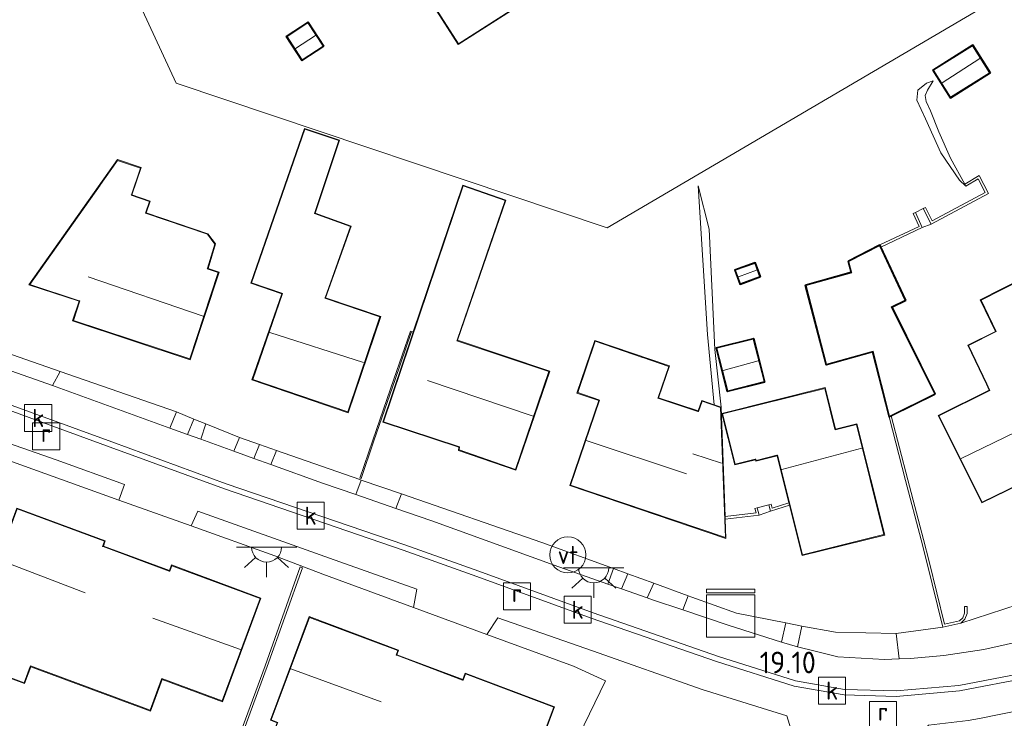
# Model space of a CAD drawing. Extents: x 196936 to 200438, y 361224 to 364196.
# Tile 103 of 256: x 197880 to 197962, y 363312 to 363370. Entities that reach past the tile are written whole.
import ezdxf
from ezdxf.enums import TextEntityAlignment as Align

# ---------------------------------------------------------------- set-up
doc = ezdxf.new("R2010")
doc.units = 0
for name, color, linetype, lineweight in [('B-ME-GW-TALUD_KRUIN-G', 90, 'Continuous', 18), ('B-ME-GW-TALUD_TEEN-G', 90, 'Continuous', 18), ('B-ME-IE-MEUBILAIR_WEGMEUBILAIR-S', 7, 'Continuous', 25), ('B-ME-IE-TERREINAFSCHEIDING_KUNSTMATIG_HEKWERK-G', 20, 'IE-TERREINAFSCHEIDING-KUNSTMATIG', 18), ('B-ME-IE-TERREINAFSCHEIDING_KUNSTMATIG_MUUR-GV', 90, 'Continuous', 18), ('B-ME-KG-KADASTRAAL_DAKRAND-G', 170, 'Continuous', 18), ('B-ME-KG-KADASTRAAL_NOK-G', 10, 'Continuous', 18), ('B-ME-KL-BRANDSTOF_LOCATIEPAAL-S', 40, 'Continuous', 25), ('B-ME-OG-BEBOUWING_BEDRIJVEN-GV', 7, 'Continuous', 18), ('B-ME-OG-BEBOUWING_SCHUUR-GV', 7, 'Continuous', 35), ('B-ME-OG-BEBOUWING_TRAP-GV', 7, 'Continuous', 18), ('B-ME-OG-BEBOUWING_WONINGBOUW-GV', 7, 'Continuous', 18), ('B-ME-OG-HOOGTEPUNT-S', 7, 'Continuous', 25), ('B-ME-OG-TERREIN-GV', 7, 'Continuous', 18), ('B-ME-OG-TERREIN_GROEN_TUIN-GV', 7, 'Continuous', 18), ('B-ME-RI-GWA_KOLK-S', 30, 'Continuous', 25), ('B-ME-RI-GWA_RIOOLPUT-S', 30, 'Continuous', 25), ('B-ME-VH-GOOT-GV', 170, 'Continuous', 18), ('B-ME-VH-VERHARDING_STRAATBAKSTEEN-GV', 252, 'Continuous', 18), ('B-ME-VH-VERHARDING_TEGEL-GV', 252, 'Continuous', 18)]:
    doc.layers.add(name, color=color, linetype=linetype, lineweight=lineweight)
doc.styles.add('NLCS-ISO', font='NLCS-ISO.ttf')
doc.styles.add('NLCS-ISO-ANNOTATIVE-T18', font='NLCS-ISO.ttf', dxfattribs={"height": 1.8})
doc.linetypes.add('IE-TERREINAFSCHEIDING-KUNSTMATIG', pattern='A,4,[82,NLCS.SHX,S=0.75,R=90,X=0,Y=0],4,-2', length=10)

# ---------------------------------------------------------------- blocks, each defined once
blk = doc.blocks.new('SKL-DATA_KAST-SO')
at = {"color": 0, "linetype": 'ByBlock', "lineweight": 18}
for points in [[(-2, 2), (2, 2), (2, 1.68), (-2, 1.68)], [(-2, 1.52), (2, 1.52), (2, -2), (-2, -2)]]:
    blk.add_lwpolyline(points, close=True, dxfattribs=at)
blk = doc.blocks.new('SIE-WATER_VERKLIKKER_TRANSPORTLEIDING-SO')
at = {"color": 0, "linetype": 'ByBlock', "lineweight": 18}
blk.add_circle((0, 0), 1.5, dxfattribs=at)
at = {"color": 0, "linetype": 'ByBlock', "lineweight": 18, "style": 'NLCS-ISO'}
blk.add_text('vt', height=1.5, dxfattribs=at).set_placement((0, 0), align=Align.MIDDLE_CENTER)
blk = doc.blocks.new('SRI-PUT_INSPECTIEPUT_RIOOLPUT-SO')
at = {"color": 0, "linetype": 'ByBlock', "lineweight": 18}
blk.add_lwpolyline([(-1.125, -1.125), (1.125, -1.125), (1.125, 1.125), (-1.125, 1.125)], close=True, dxfattribs=at)
at = {"color": 0, "linetype": 'ByBlock', "lineweight": 18, "style": 'NLCS-ISO'}
blk.add_text('r', height=1.5, dxfattribs=at).set_placement((0, 0.283), align=Align.MIDDLE_CENTER)
blk = doc.blocks.new('SRI-KOLK-SO')
at = {"color": 0, "linetype": 'ByBlock', "lineweight": 18}
blk.add_lwpolyline([(-1.125, -1.125), (1.125, -1.125), (1.125, 1.125), (-1.125, 1.125)], close=True, dxfattribs=at)
at = {"color": 0, "linetype": 'ByBlock', "lineweight": 18, "style": 'NLCS-ISO'}
blk.add_text('k', height=1.5, dxfattribs=at).set_placement((0, 0), align=Align.MIDDLE_CENTER)
blk = doc.blocks.new('SKL-ET_OV_LICHTPUNT-SO')
at = {"color": 0, "linetype": 'ByBlock', "lineweight": 18}
for points in [[(-1.25, 0), (-2.5, 0)], [(1.25, 0), (2.5, 0)], [(-0.915, -0.851), (-1.831, -1.703)], [(0, -1.25), (0, -2.5)], [(0.915, -0.851), (1.831, -1.703)]]:
    blk.add_lwpolyline(points, dxfattribs=at)
blk.add_lwpolyline([(0, 0), (1.25, 0, -1), (-1.25, 0)], format="xyb", close=True, dxfattribs=at)
blk = doc.blocks.new('SAL-HOOGTELABEL-SO')
at = {"color": 0, "linetype": 'ByBlock', "lineweight": -2, "style": 'NLCS-ISO-ANNOTATIVE-T18'}
blk.add_attdef('HOOGTE', text='', height=1.8, dxfattribs=at).set_placement((2.788, 0), align=Align.RIGHT)

msp = doc.modelspace()

# ---------------------------------------------------------------- linework, layer by layer
at = {"layer": 'B-ME-GW-TALUD_KRUIN-G'}
for points in [[(197955.716, 363364.473, 20.256), (197955.147, 363364.29, 20.588), (197954.437, 363363.706, 20.705), (197954.349, 363362.862, 20.751), (197955.064, 363361.317, 20.741), (197956.346, 363358.499, 20.854), (197957.884, 363356.231, 20.721), (197958.427, 363355.727, 20.692)], [(197938.107, 363337.365, 20.058), (197937.573, 363342.149, 20.794), (197937.121, 363352.14, 20.889), (197936.206, 363355.759, 20.522)]]:
    msp.add_polyline3d(points, dxfattribs=at)
at = {"layer": 'B-ME-GW-TALUD_TEEN-G'}
for points in [[(197958.326, 363355.9, 19.996), (197957.142, 363358.05, 20.067), (197956.181, 363360.245, 20.052), (197955.489, 363361.97, 20.108), (197955.114, 363362.745, 20.157), (197955.034, 363363.265, 20.187), (197955.251, 363363.692, 20.19), (197955.716, 363364.473, 20.256)], [(197937.525, 363337.564, 20.047), (197936.984, 363343.402, 20.156), (197936.206, 363355.759, 20.522)]]:
    msp.add_polyline3d(points, dxfattribs=at)
at = {"layer": 'B-ME-IE-TERREINAFSCHEIDING_KUNSTMATIG_HEKWERK-G'}
for points in [[(197928.641, 363352.263, 20.679), (197892.84, 363364.29, 20.426), (197885.363, 363380.494, 20.377)], [(197960.951, 363371.268, 20.663), (197928.641, 363352.263, 20.679)]]:
    msp.add_polyline3d(points, dxfattribs=at)
at = {"layer": 'B-ME-IE-TERREINAFSCHEIDING_KUNSTMATIG_MUUR-GV'}
for points in [[(197959.528, 363356.599, 19.964), (197960.303, 363355.107, 20.036), (197955.553, 363352.574, 19.826), (197954.889, 363353.866, 20.649), (197955.067, 363353.957, 20.649), (197955.638, 363352.846, 20.559), (197960.034, 363355.19, 20.536), (197959.447, 363356.321, 20.539), (197958.427, 363355.727, 20.692), (197958.326, 363355.9, 19.996)], [(197954.805, 363352.287, 19.841), (197951.36, 363350.658, 19.999), (197951.275, 363350.839, 20.665), (197954.541, 363352.383, 20.684), (197954.058, 363353.44, 20.672), (197954.236, 363353.531, 20.672)], [(197912.538, 363343.61, 20.232), (197912.506, 363343.515, 19.784), (197912.36, 363343.556, 19.784), (197911.031, 363339.651, 19.784), (197909.276, 363334.579, 19.784), (197908.209, 363331.428, 19.86), (197908.114, 363331.46, 19.86), (197909.181, 363334.611, 20.246), (197910.936, 363339.683, 20.251), (197912.296, 363343.678, 20.232)], [(197955.377, 363324.53, 19.581), (197956.66, 363319.327, 19.541), (197957.901, 363319.613, 19.598), (197958.163, 363319.868, 19.601), (197958.32, 363320.262, 19.603), (197958.321, 363320.809, 19.603), (197958.521, 363320.809, 19.355), (197958.52, 363320.224, 19.342), (197958.333, 363319.754, 19.25), (197958, 363319.431, 19.293), (197956.513, 363319.088, 19.26), (197955.183, 363324.482, 19.783), (197954.722, 363326.331, 19.998), (197953.425, 363331.263, 20.383), (197952.047, 363336.555, 20.598), (197952.23, 363336.645, 19.774), (197953.618, 363331.314, 19.653), (197954.916, 363326.381, 19.623)], [(197941.25, 363328.404, 20.117), (197938.447, 363328.068, 19.955), (197938.44, 363328.268, 20.364), (197940.999, 363328.575, 20.438), (197940.901, 363328.953, 20.438), (197941.095, 363329.002, 20.438)], [(197943.771, 363329.235, 20.1), (197942.207, 363328.716, 20.095), (197942.064, 363329.244, 20.454), (197942.258, 363329.293, 20.454), (197942.345, 363328.972, 20.454), (197943.722, 363329.429, 20.445)], [(197906.648, 363295.783, 19.807), (197906.226, 363294.553, 19.972), (197906.037, 363294.618, 20.157), (197906.395, 363295.662, 20.182), (197896.725, 363299.142, 20.375), (197895.973, 363299.458, 20.391), (197895.462, 363299.855, 20.428), (197895.211, 363300.19, 20.444), (197894.982, 363300.85, 20.442), (197894.948, 363301.519, 20.417), (197900.23, 363315.885, 20.31), (197903.142, 363324.092, 19.962), (197903.33, 363324.025, 19.789), (197900.418, 363315.817, 19.86), (197895.15, 363301.488, 20.018), (197895.18, 363300.889, 20.051), (197895.39, 363300.285, 20.029), (197895.606, 363299.996, 20), (197896.075, 363299.632, 20.054), (197896.798, 363299.328, 20.019)]]:
    msp.add_polyline3d(points, close=True, dxfattribs=at)
at = {"layer": 'B-ME-KG-KADASTRAAL_DAKRAND-G'}
for points in [[(197916.287, 363367.557, 25.809), (197908.859, 363379.181, 25.962), (197912.084, 363381.242, 25.995), (197912.057, 363381.284, 25.122), (197910.935, 363383.04, 25.122), (197914.855, 363385.545, 25.135), (197915.533, 363384.483, 25.135), (197915.56, 363384.44, 28.198), (197917.808, 363385.877, 28.185), (197918.24, 363385.202, 28.159), (197918.282, 363385.229, 25.773), (197927.616, 363391.194, 25.773), (197935.056, 363379.551, 25.74)], [(197903.312, 363366.229, 22.379), (197902.056, 363368.154, 22.328), (197903.795, 363369.289, 22.35), (197905.051, 363367.364, 22.373)], [(197957.161, 363363.108, 22.011), (197955.745, 363365.354, 22.016), (197958.975, 363367.389, 22.028), (197960.39, 363365.143, 22.003)], [(197907.1, 363336.964, 25.858), (197899.206, 363339.664, 25.859), (197901.685, 363346.807, 26.319), (197901.638, 363346.823, 23.03), (197899.11, 363347.703, 23.03), (197903.537, 363360.462, 23.047), (197906.364, 363359.504, 23.045), (197904.342, 363353.453, 23.045), (197907.322, 363352.382, 23.045), (197905.215, 363346.456, 23.045), (197905.198, 363346.409, 25.88), (197909.772, 363344.876, 25.88)], [(197893.988, 363341.367, 26.04), (197884.314, 363344.555, 25.893), (197884.854, 363346.193, 26.803), (197884.806, 363346.208, 23.249), (197880.688, 363347.565, 23.249), (197886.535, 363355.81, 23.351), (197886.564, 363355.851, 22.834), (197887.994, 363357.868, 22.834), (197889.877, 363357.229, 22.829), (197889.134, 363355.015, 22.829), (197889.118, 363354.968, 23.349), (197890.64, 363354.45, 23.324), (197890.293, 363353.471, 23.282), (197895.461, 363351.729, 23.197), (197896.069, 363350.912, 23.213), (197895.449, 363348.911, 23.213), (197895.434, 363348.864, 25.821), (197896.353, 363348.545, 25.826)], [(197921.023, 363332.192, 24.572), (197916.343, 363333.81, 24.599), (197916.388, 363334.067, 22.754), (197910.074, 363336.144, 22.701), (197916.678, 363355.74, 22.724), (197920.174, 363354.528, 22.726), (197916.175, 363342.933, 22.726), (197916.159, 363342.886, 25.146), (197923.808, 363340.323, 25.114)], [(197952.081, 363336.627, 22.363), (197950.732, 363341.976, 22.363), (197950.72, 363342.024, 22.87), (197946.864, 363340.942, 22.67), (197945.154, 363347.463, 22.652), (197948.952, 363348.534, 22.798), (197948.94, 363348.583, 22.414), (197948.72, 363349.465, 22.414), (197951.252, 363350.771, 22.43), (197953.368, 363346.261, 22.389), (197952.234, 363345.701, 22.373), (197955.807, 363338.468, 22.376)], [(197939.705, 363347.631, 22), (197939.3, 363348.738, 22), (197940.899, 363349.31, 22), (197941.296, 363348.224, 22)], [(197964.02, 363340.45, 25.099), (197964.504, 363340.698, 25.099), (197968.036, 363333.499, 25.023), (197959.767, 363329.48, 25.023), (197956.192, 363336.637, 25.033), (197960.421, 363338.748, 25.033), (197960.175, 363339.304, 22.526), (197958.649, 363342.489, 22.534), (197960.937, 363343.641, 22.534), (197959.681, 363346.247, 22.534), (197963.193, 363348.037, 22.534), (197964.626, 363345.175, 22.524), (197962.304, 363343.979, 22.524), (197963.719, 363341.092, 22.529)], [(197936.225, 363336.993, 24.915), (197936.52, 363337.855, 23.781), (197938.058, 363337.329, 23.858), (197938.453, 363326.525, 22.837), (197925.591, 363330.89, 24.972), (197928.002, 363337.952, 24.982), (197927.955, 363337.968, 23.039), (197926.191, 363338.57, 23.039), (197927.649, 363342.839, 23.037), (197931.565, 363341.5, 22.991), (197931.612, 363341.484, 22.421), (197933.75, 363340.754, 22.421), (197932.866, 363338.168, 22.421), (197932.849, 363338.121, 22.96), (197936.178, 363337.009, 22.96)], [(197938.647, 363338.719, 23.189), (197937.75, 363342.253, 23.192), (197940.77, 363343.019, 23.179), (197941.666, 363339.485, 23.2)], [(197947.568, 363335.477, 25.619), (197949.345, 363335.92, 25.668), (197951.626, 363326.778, 23.684), (197944.857, 363325.089, 23.546), (197942.785, 363333.388, 26.262), (197942.737, 363333.376, 25.196), (197941.01, 363332.945, 24.866), (197940.983, 363333.05, 24.776), (197940.935, 363333.038, 22.872), (197939.27, 363332.623, 22.626), (197938.225, 363336.81, 22.711), (197946.707, 363338.927, 23.092), (197947.556, 363335.525, 24.703)], [(197892.314, 363323.735, 26.231), (197892.483, 363324.189, 25.96), (197899.821, 363321.469, 25.967), (197896.666, 363312.961, 25.967), (197891.661, 363314.816, 25.969), (197891.643, 363314.769, 23.566), (197890.684, 363312.183, 23.566), (197880.744, 363315.868, 23.578), (197880.727, 363315.821, 23.453), (197880.229, 363314.477, 22.97), (197875.02, 363316.408, 22.972), (197876.469, 363320.319, 23.629), (197876.487, 363320.366, 25.999), (197879.659, 363328.923, 25.979), (197886.905, 363326.237, 25.979), (197886.743, 363325.8, 26.289), (197886.79, 363325.783, 23.429), (197892.267, 363323.752, 23.429)], [(197916.687, 363314.674, 25.39), (197916.884, 363315.198, 25.086), (197924.206, 363312.436, 25.076), (197920.993, 363303.921, 25.099), (197917.076, 363305.399, 24.976), (197917.058, 363305.353, 22.548), (197916.527, 363303.944, 22.548), (197910.448, 363306.238, 22.543), (197909.522, 363303.781, 22.564), (197906.445, 363304.942, 22.556), (197905.723, 363303.911, 22.546), (197900.104, 363308.004, 22.505), (197901.278, 363311.135, 22.505), (197901.295, 363311.182, 25.04), (197900.736, 363311.4, 25.038), (197903.929, 363319.899, 25.02), (197911.26, 363317.145, 24.991), (197911.118, 363316.766, 25.23), (197911.164, 363316.749, 22.552), (197916.64, 363314.691, 22.552)]]:
    msp.add_polyline3d(points, close=True, dxfattribs=at)
at = {"layer": 'B-ME-KG-KADASTRAAL_NOK-G'}
for points in [[(197904.418, 363368.243, 22.632), (197902.765, 363367.159, 22.561)], [(197956.462, 363364.311, 22.493), (197959.586, 363366.326, 22.493)], [(197939.55, 363348.201, 22.464), (197941.051, 363348.75, 22.464)], [(197885.552, 363348.178, 28.827), (197895.106, 363344.919, 28.79)], [(197908.396, 363341.078, 28.895), (197900.626, 363343.561, 28.895)], [(197941.179, 363341.202, 24.022), (197938.273, 363340.398, 24.025)], [(197913.714, 363339.579, 28.088), (197922.486, 363336.617, 28.103)], [(197966.207, 363337.056, 27.773), (197958.022, 363333.095, 27.773)], [(197935.227, 363331.838, 27.493), (197926.906, 363334.587, 27.471)], [(197943.136, 363332.189, 27.097), (197949.782, 363333.961, 27.077)], [(197935.747, 363333.492, 26.398), (197938.134, 363332.702, 26.381)], [(197878.14, 363324.681, 29.437), (197885.286, 363321.934, 29.425)], [(197898.194, 363317.225, 29.416), (197890.919, 363319.836, 29.416)], [(197909.873, 363312.872, 28.372), (197902.378, 363315.627, 28.394)]]:
    msp.add_polyline3d(points, dxfattribs=at)
at = {"layer": 'B-ME-OG-BEBOUWING_BEDRIJVEN-GV'}
msp.add_polyline3d([(197927.631, 363391.263, 20.549), (197935.125, 363379.536, 20.549), (197916.272, 363367.488, 20.549), (197908.79, 363379.196, 20.549), (197912.015, 363381.257, 20.549), (197910.866, 363383.055, 20.549), (197914.87, 363385.614, 20.549), (197915.576, 363384.509, 20.549), (197917.823, 363385.946, 20.549), (197918.255, 363385.271, 20.549)], close=True, dxfattribs=at)
at = {"layer": 'B-ME-OG-BEBOUWING_SCHUUR-GV'}
for points in [[(197905.12, 363367.349, 20.582), (197903.297, 363366.16, 20.582), (197901.987, 363368.169, 20.582), (197903.81, 363369.358, 20.582)], [(197960.459, 363365.127, 20.106), (197957.145, 363363.039, 20.106), (197955.676, 363365.37, 20.106), (197958.99, 363367.458, 20.106)], [(197952.301, 363345.678, 19.727), (197955.874, 363338.445, 19.727), (197952.23, 363336.645, 19.774), (197952.047, 363336.555, 20.598), (197950.684, 363341.962, 20.483), (197946.829, 363340.88, 20.642), (197945.093, 363347.498, 20.69), (197948.892, 363348.569, 20.647), (197948.662, 363349.491, 20.575), (197951.275, 363350.839, 20.665), (197951.36, 363350.658, 19.999), (197953.434, 363346.238, 19.727)], [(197941.36, 363348.194, 20.679), (197939.675, 363347.567, 20.679), (197939.236, 363348.768, 20.679), (197940.929, 363349.374, 20.679)], [(197941.727, 363339.449, 20.623), (197938.611, 363338.659, 20.687), (197937.69, 363342.29, 20.736), (197940.806, 363343.08, 20.736)]]:
    msp.add_polyline3d(points, close=True, dxfattribs=at)
at = {"layer": 'B-ME-OG-BEBOUWING_TRAP-GV'}
for points in [[(197955.553, 363352.574, 19.826), (197954.805, 363352.287, 19.841), (197954.236, 363353.531, 20.672), (197954.889, 363353.866, 20.649)], [(197942.207, 363328.716, 20.095), (197941.25, 363328.404, 20.117), (197941.095, 363329.002, 20.438), (197942.064, 363329.244, 20.454)]]:
    msp.add_polyline3d(points, close=True, dxfattribs=at)
at = {"layer": 'B-ME-OG-BEBOUWING_WONINGBOUW-GV'}
for points in [[(197909.835, 363344.907, 20.222), (197907.131, 363336.901, 20.222), (197899.142, 363339.633, 20.222), (197901.621, 363346.776, 20.222), (197899.046, 363347.672, 20.312), (197903.506, 363360.525, 20.495), (197906.427, 363359.535, 20.405), (197904.405, 363353.483, 20.222), (197907.386, 363352.412, 20.222), (197905.26, 363346.441, 20.222)], [(197896.416, 363348.576, 20.471), (197894.02, 363341.304, 20.509), (197884.251, 363344.523, 20.479), (197884.791, 363346.161, 20.492), (197880.608, 363347.539, 20.404), (197887.975, 363357.927, 20.316), (197889.94, 363357.26, 20.316), (197889.181, 363354.999, 20.316), (197890.704, 363354.481, 20.316), (197890.357, 363353.502, 20.316), (197895.492, 363351.771, 20.435), (197896.124, 363350.921, 20.435), (197895.496, 363348.895, 20.316)], [(197923.871, 363340.354, 19.784), (197921.054, 363332.128, 19.784), (197916.287, 363333.769, 19.784), (197916.336, 363334.027, 19.784), (197910.011, 363336.112, 19.784), (197912.506, 363343.515, 19.784), (197912.538, 363343.61, 20.232), (197916.647, 363355.804, 20.414), (197920.236, 363354.559, 20.329), (197916.222, 363342.916, 19.784)], [(197963.764, 363341.114, 19.697), (197964.043, 363340.518, 19.697), (197964.527, 363340.765, 19.697), (197968.103, 363333.476, 19.697), (197959.744, 363329.414, 19.697), (197956.125, 363336.659, 19.697), (197960.355, 363338.771, 19.697), (197960.13, 363339.283, 19.697), (197958.583, 363342.511, 19.697), (197960.871, 363343.663, 19.697), (197959.615, 363346.269, 19.697), (197963.215, 363348.104, 19.697), (197964.693, 363345.153, 19.697), (197962.37, 363343.957, 19.697)], [(197932.913, 363338.152, 19.864), (197936.194, 363337.056, 19.913), (197936.489, 363337.918, 19.952), (197937.525, 363337.564, 20.047), (197938.107, 363337.365, 20.058), (197938.44, 363328.268, 20.364), (197938.447, 363328.068, 19.955), (197938.506, 363326.454, 19.903), (197925.527, 363330.859, 19.893), (197927.939, 363337.921, 19.991), (197926.128, 363338.539, 20.012), (197927.618, 363342.902, 20.043), (197933.813, 363340.785, 19.849)], [(197946.743, 363338.988, 20.643), (197947.604, 363335.538, 20.643), (197949.381, 363335.981, 20.643), (197951.687, 363326.742, 19.9), (197944.82, 363325.028, 19.659), (197943.771, 363329.235, 20.1), (197943.722, 363329.429, 20.445), (197942.749, 363333.327, 20.643), (197940.973, 363332.884, 20.643), (197940.947, 363332.99, 20.643), (197939.233, 363332.562, 20.643), (197938.164, 363336.846, 20.643)], [(197886.807, 363325.83, 20.196), (197892.285, 363323.799, 20.196), (197892.453, 363324.254, 20.248), (197899.885, 363321.499, 20.392), (197896.696, 363312.896, 20.511), (197891.69, 363314.752, 20.537), (197890.714, 363312.119, 20.552), (197880.774, 363315.804, 20.704), (197880.258, 363314.413, 20.704), (197874.956, 363316.379, 21.296), (197876.154, 363319.613, 21.31), (197876.224, 363319.801, 20.635), (197879.63, 363328.987, 20.521), (197886.969, 363326.266, 20.196)], [(197911.182, 363316.795, 19.725), (197916.658, 363314.738, 19.725), (197916.855, 363315.263, 19.725), (197924.27, 363312.465, 19.725), (197921.022, 363303.857, 19.725), (197917.105, 363305.335, 19.725), (197916.556, 363303.88, 19.725), (197910.478, 363306.173, 19.725), (197909.551, 363303.717, 19.725), (197906.464, 363304.882, 19.725), (197905.735, 363303.841, 19.725), (197900.044, 363307.986, 19.725), (197901.231, 363311.153, 19.725), (197900.672, 363311.371, 19.725), (197903.9, 363319.963, 19.725), (197911.324, 363317.174, 19.725)]]:
    msp.add_polyline3d(points, close=True, dxfattribs=at)
at = {"layer": 'B-ME-OG-TERREIN-GV'}
for points in [[(197931.739, 363408.461, 20.354), (197960.951, 363371.268, 20.663), (197928.641, 363352.263, 20.679), (197892.84, 363364.29, 20.426), (197885.363, 363380.494, 20.377), (197895.714, 363386.75, 20.38), (197899.187, 363385.674, 20.464), (197901.287, 363386.769, 20.464), (197905.6, 363389.653, 20.467), (197907.603, 363390.843, 20.434), (197908.729, 363394.335, 20.317), (197920.665, 363401.404, 20.344)], [(197927.631, 363391.263, 20.549), (197918.255, 363385.271, 20.549), (197917.823, 363385.946, 20.549), (197915.576, 363384.509, 20.549), (197914.87, 363385.614, 20.549), (197910.866, 363383.055, 20.549), (197912.015, 363381.257, 20.549), (197908.79, 363379.196, 20.549), (197916.272, 363367.488, 20.549), (197935.125, 363379.536, 20.549)], [(197905.12, 363367.349, 20.582), (197903.81, 363369.358, 20.582), (197901.987, 363368.169, 20.582), (197903.297, 363366.16, 20.582)]]:
    msp.add_polyline3d(points, close=True, dxfattribs=at)
at = {"layer": 'B-ME-OG-TERREIN_GROEN_TUIN-GV'}
for points in [[(197885.363, 363380.494, 20.377), (197892.84, 363364.29, 20.426), (197928.641, 363352.263, 20.679), (197960.951, 363371.268, 20.663)], [(197963.959, 363321.366, 19.171), (197958, 363319.431, 19.293), (197958.333, 363319.754, 19.25), (197958.52, 363320.224, 19.342), (197958.521, 363320.809, 19.355), (197958.321, 363320.809, 19.603), (197958.32, 363320.262, 19.603), (197958.163, 363319.868, 19.601), (197957.901, 363319.613, 19.598), (197956.66, 363319.327, 19.541), (197955.377, 363324.53, 19.581), (197954.916, 363326.381, 19.623), (197953.618, 363331.314, 19.653), (197952.23, 363336.645, 19.774), (197955.874, 363338.445, 19.727), (197952.301, 363345.678, 19.727), (197953.434, 363346.238, 19.727), (197951.36, 363350.658, 19.999), (197954.805, 363352.287, 19.841), (197955.553, 363352.574, 19.826), (197960.303, 363355.107, 20.036), (197959.528, 363356.599, 19.964), (197958.326, 363355.9, 19.996), (197957.142, 363358.05, 20.067), (197956.181, 363360.245, 20.052), (197955.489, 363361.97, 20.108), (197955.114, 363362.745, 20.157), (197955.034, 363363.265, 20.187), (197955.251, 363363.692, 20.19), (197955.716, 363364.473, 20.256), (197955.147, 363364.29, 20.588), (197954.437, 363363.706, 20.705), (197954.349, 363362.862, 20.751), (197955.064, 363361.317, 20.741), (197956.346, 363358.499, 20.854), (197957.884, 363356.231, 20.721), (197958.427, 363355.727, 20.692), (197959.447, 363356.321, 20.539), (197960.034, 363355.19, 20.536), (197955.638, 363352.846, 20.559), (197955.067, 363353.957, 20.649), (197954.889, 363353.866, 20.649), (197954.236, 363353.531, 20.672), (197954.058, 363353.44, 20.672), (197954.541, 363352.383, 20.684), (197951.275, 363350.839, 20.665), (197948.662, 363349.491, 20.575), (197948.892, 363348.569, 20.647), (197945.093, 363347.498, 20.69), (197946.829, 363340.88, 20.642), (197950.684, 363341.962, 20.483), (197952.047, 363336.555, 20.598), (197953.425, 363331.263, 20.383), (197954.722, 363326.331, 19.998), (197955.183, 363324.482, 19.783), (197956.513, 363319.088, 19.26), (197952.629, 363318.571, 19.238), (197947.602, 363318.664, 19.189), (197944.802, 363319.17, 19.185), (197943.482, 363319.435, 19.196), (197939.39, 363320.256, 19.273), (197935.676, 363321.58, 19.299), (197935.368, 363321.692, 19.264), (197932.503, 363322.737, 19.324), (197930.342, 363323.524, 19.363), (197929.162, 363323.955, 19.367), (197923.221, 363326.12, 19.462), (197911.55, 363330.151, 19.659), (197908.215, 363331.302, 19.729), (197908.1, 363331.342, 19.759), (197901.173, 363333.764, 19.958), (197899.776, 363334.253, 19.968), (197898.097, 363334.84, 20.018), (197895.326, 363335.968, 20.051), (197894.327, 363336.376, 20.104), (197892.891, 363336.963, 20.142), (197883.211, 363340.33, 20.27), (197876.948, 363342.508, 20.36)], [(197877.853, 363333.333, 20.373), (197888.101, 363329.651, 20.187), (197894.089, 363327.504, 20.071), (197901.051, 363325.008, 19.936), (197905.023, 363323.501, 19.789), (197912.553, 363320.723, 19.598), (197918.643, 363318.476, 19.444), (197925.842, 363315.835, 19.324), (197928.496, 363314.639, 19.337), (197925.856, 363309.139, 19.375)], [(197874.956, 363316.379, 21.296), (197880.258, 363314.413, 20.704), (197880.774, 363315.804, 20.704), (197890.714, 363312.119, 20.552), (197891.69, 363314.752, 20.537), (197896.696, 363312.896, 20.511), (197899.885, 363321.499, 20.392), (197892.453, 363324.254, 20.248), (197892.285, 363323.799, 20.196), (197886.807, 363325.83, 20.196), (197886.969, 363326.266, 20.196), (197879.63, 363328.987, 20.521)], [(197925.213, 363257.467, 18.949), (197930.884, 363268.153, 18.898), (197936.134, 363277.927, 19.018), (197943.839, 363292.064, 18.988), (197943.936, 363292.247, 18.985), (197947.864, 363290.153, 19.552), (197951.977, 363297.866, 19.383), (197948.049, 363299.96, 18.945), (197949.771, 363302.928, 18.949), (197951.744, 363306.558, 18.955), (197955.331, 363310.942, 19.099), (197958.602, 363311.324, 19.081), (197959.562, 363311.49, 19.081), (197963.102, 363312.212, 19.129)]]:
    msp.add_polyline3d(points, dxfattribs=at)
for points in [[(197955.676, 363365.37, 20.106), (197957.145, 363363.039, 20.106), (197960.459, 363365.127, 20.106), (197958.99, 363367.458, 20.106)], [(197958.326, 363355.9, 19.996), (197958.427, 363355.727, 20.692), (197957.884, 363356.231, 20.721), (197956.346, 363358.499, 20.854), (197955.064, 363361.317, 20.741), (197954.349, 363362.862, 20.751), (197954.437, 363363.706, 20.705), (197955.147, 363364.29, 20.588), (197955.716, 363364.473, 20.256), (197955.251, 363363.692, 20.19), (197955.034, 363363.265, 20.187), (197955.114, 363362.745, 20.157), (197955.489, 363361.97, 20.108), (197956.181, 363360.245, 20.052), (197957.142, 363358.05, 20.067)], [(197903.506, 363360.525, 20.495), (197899.046, 363347.672, 20.312), (197901.621, 363346.776, 20.222), (197899.142, 363339.633, 20.222), (197907.131, 363336.901, 20.222), (197909.835, 363344.907, 20.222), (197905.26, 363346.441, 20.222), (197907.386, 363352.412, 20.222), (197904.405, 363353.483, 20.222), (197906.427, 363359.535, 20.405)], [(197889.94, 363357.26, 20.316), (197887.975, 363357.927, 20.316), (197880.608, 363347.539, 20.404), (197884.791, 363346.161, 20.492), (197884.251, 363344.523, 20.479), (197894.02, 363341.304, 20.509), (197896.416, 363348.576, 20.471), (197895.496, 363348.895, 20.316), (197896.124, 363350.921, 20.435), (197895.492, 363351.771, 20.435), (197890.357, 363353.502, 20.316), (197890.704, 363354.481, 20.316), (197889.181, 363354.999, 20.316)], [(197916.647, 363355.804, 20.414), (197912.538, 363343.61, 20.232), (197912.296, 363343.678, 20.232), (197910.936, 363339.683, 20.251), (197909.181, 363334.611, 20.246), (197908.114, 363331.46, 19.86), (197908.209, 363331.428, 19.86), (197909.276, 363334.579, 19.784), (197911.031, 363339.651, 19.784), (197912.36, 363343.556, 19.784), (197912.506, 363343.515, 19.784), (197910.011, 363336.112, 19.784), (197916.336, 363334.027, 19.784), (197916.287, 363333.769, 19.784), (197921.054, 363332.128, 19.784), (197923.871, 363340.354, 19.784), (197916.222, 363342.916, 19.784), (197920.236, 363354.559, 20.329)], [(197936.984, 363343.402, 20.156), (197937.525, 363337.564, 20.047), (197936.489, 363337.918, 19.952), (197936.194, 363337.056, 19.913), (197932.913, 363338.152, 19.864), (197933.813, 363340.785, 19.849), (197927.618, 363342.902, 20.043), (197926.128, 363338.539, 20.012), (197927.939, 363337.921, 19.991), (197925.527, 363330.859, 19.893), (197938.506, 363326.454, 19.903), (197938.447, 363328.068, 19.955), (197941.25, 363328.404, 20.117), (197942.207, 363328.716, 20.095), (197943.771, 363329.235, 20.1), (197944.82, 363325.028, 19.659), (197951.687, 363326.742, 19.9), (197949.381, 363335.981, 20.643), (197947.604, 363335.538, 20.643), (197946.743, 363338.988, 20.643), (197938.164, 363336.846, 20.643), (197939.233, 363332.562, 20.643), (197940.947, 363332.99, 20.643), (197940.973, 363332.884, 20.643), (197942.749, 363333.327, 20.643), (197943.722, 363329.429, 20.445), (197942.345, 363328.972, 20.454), (197942.258, 363329.293, 20.454), (197942.064, 363329.244, 20.454), (197941.095, 363329.002, 20.438), (197940.901, 363328.953, 20.438), (197940.999, 363328.575, 20.438), (197938.44, 363328.268, 20.364), (197938.107, 363337.365, 20.058), (197937.573, 363342.149, 20.794), (197937.121, 363352.14, 20.889), (197936.206, 363355.759, 20.522)], [(197937.573, 363342.149, 20.794), (197938.107, 363337.365, 20.058), (197937.525, 363337.564, 20.047), (197936.984, 363343.402, 20.156), (197936.206, 363355.759, 20.522), (197937.121, 363352.14, 20.889)], [(197939.236, 363348.768, 20.679), (197939.675, 363347.567, 20.679), (197941.36, 363348.194, 20.679), (197940.929, 363349.374, 20.679)], [(197968.103, 363333.476, 19.697), (197964.527, 363340.765, 19.697), (197964.043, 363340.518, 19.697), (197963.764, 363341.114, 19.697), (197962.37, 363343.957, 19.697), (197964.693, 363345.153, 19.697), (197963.215, 363348.104, 19.697), (197959.615, 363346.269, 19.697), (197960.871, 363343.663, 19.697), (197958.583, 363342.511, 19.697), (197960.13, 363339.283, 19.697), (197960.355, 363338.771, 19.697), (197956.125, 363336.659, 19.697), (197959.744, 363329.414, 19.697)], [(197937.69, 363342.29, 20.736), (197938.611, 363338.659, 20.687), (197941.727, 363339.449, 20.623), (197940.806, 363343.08, 20.736)], [(197900.23, 363315.885, 20.31), (197894.948, 363301.519, 20.417), (197894.982, 363300.85, 20.442), (197895.211, 363300.19, 20.444), (197895.462, 363299.855, 20.428), (197895.973, 363299.458, 20.391), (197896.725, 363299.142, 20.375), (197906.395, 363295.662, 20.182), (197906.037, 363294.618, 20.157), (197906.226, 363294.553, 19.972), (197906.648, 363295.783, 19.807), (197896.798, 363299.328, 20.019), (197896.075, 363299.632, 20.054), (197895.606, 363299.996, 20), (197895.39, 363300.285, 20.029), (197895.18, 363300.889, 20.051), (197895.15, 363301.488, 20.018), (197900.418, 363315.817, 19.86), (197903.33, 363324.025, 19.789), (197903.142, 363324.092, 19.962)], [(197900.044, 363307.986, 19.725), (197905.735, 363303.841, 19.725), (197906.464, 363304.882, 19.725), (197909.551, 363303.717, 19.725), (197910.478, 363306.173, 19.725), (197916.556, 363303.88, 19.725), (197917.105, 363305.335, 19.725), (197921.022, 363303.857, 19.725), (197924.27, 363312.465, 19.725), (197916.855, 363315.263, 19.725), (197916.658, 363314.738, 19.725), (197911.182, 363316.795, 19.725), (197911.324, 363317.174, 19.725), (197903.9, 363319.963, 19.725), (197900.672, 363311.371, 19.725), (197901.231, 363311.153, 19.725)]]:
    msp.add_polyline3d(points, close=True, dxfattribs=at)
at = {"layer": 'B-ME-VH-GOOT-GV'}
msp.add_polyline3d([(197877.976, 363337.951, 20.212), (197887.522, 363334.475, 20.095), (197897.004, 363331.008, 19.901), (197911.836, 363325.918, 19.582), (197917.98, 363323.733, 19.425), (197927.465, 363320.266, 19.255), (197937.873, 363316.654, 19.15), (197944.282, 363314.616, 19.086), (197948.357, 363313.905, 19.053), (197952.627, 363313.792, 18.989), (197957.843, 363314.246, 18.985), (197963.598, 363315.354, 18.965), (197963.683, 363314.912, 18.965), (197957.905, 363313.8, 18.985), (197952.641, 363313.341, 18.989), (197948.312, 363313.456, 19.053), (197944.175, 363314.178, 19.086), (197937.731, 363316.227, 19.15), (197927.314, 363319.842, 19.255), (197917.827, 363323.31, 19.425), (197911.688, 363325.493, 19.582), (197896.854, 363330.584, 19.901), (197887.368, 363334.052, 20.095), (197877.825, 363337.527, 20.212)], dxfattribs=at)
at = {"layer": 'B-ME-VH-VERHARDING_STRAATBAKSTEEN-GV'}
for points in [[(197883.211, 363340.33, 20.27), (197882.591, 363339.168, 20.176), (197876.189, 363341.403, 20.309), (197876.948, 363342.508, 20.36)], [(197894.327, 363336.376, 20.104), (197893.788, 363335.093, 20.032), (197892.327, 363335.625, 20.041), (197892.891, 363336.963, 20.142)], [(197898.097, 363334.84, 20.018), (197897.631, 363333.707, 19.983), (197894.889, 363334.692, 20.002), (197895.326, 363335.968, 20.051)], [(197901.173, 363333.764, 19.958), (197900.708, 363332.602, 19.912), (197899.308, 363333.105, 19.919), (197899.776, 363334.253, 19.968)], [(197911.55, 363330.151, 19.659), (197911.099, 363328.942, 19.697), (197907.774, 363330.097, 19.747), (197908.215, 363331.302, 19.729)], [(197930.342, 363323.524, 19.363), (197929.822, 363322.274, 19.307), (197928.704, 363322.667, 19.344), (197929.162, 363323.955, 19.367)], [(197935.368, 363321.692, 19.264), (197934.916, 363320.521, 19.195), (197932.401, 363321.369, 19.231), (197931.954, 363321.526, 19.254), (197932.503, 363322.737, 19.324)], [(197953.839, 363316.472, 19.082), (197952.89, 363316.447, 19.057), (197952.629, 363318.571, 19.238), (197956.513, 363319.088, 19.26), (197958, 363319.431, 19.293), (197963.959, 363321.366, 19.171), (197965.04, 363321.927, 19.115), (197966.572, 363319.185, 18.963), (197963.637, 363318.054, 18.994), (197959.922, 363317.223, 19.055), (197956.594, 363316.746, 19.079)], [(197944.802, 363319.17, 19.185), (197944.433, 363317.452, 19.129), (197943.106, 363317.847, 19.13), (197943.482, 363319.435, 19.196)]]:
    msp.add_polyline3d(points, close=True, dxfattribs=at)
for points in [[(197876.189, 363341.403, 20.309), (197882.591, 363339.168, 20.176), (197892.327, 363335.625, 20.041), (197893.788, 363335.093, 20.032), (197894.889, 363334.692, 20.002), (197897.631, 363333.707, 19.983), (197899.308, 363333.105, 19.919), (197900.708, 363332.602, 19.912), (197904.989, 363331.064, 19.84), (197907.774, 363330.097, 19.747), (197911.099, 363328.942, 19.697), (197914.068, 363327.911, 19.54), (197924.233, 363324.236, 19.394), (197928.704, 363322.667, 19.344), (197929.822, 363322.274, 19.307), (197931.954, 363321.526, 19.254), (197932.401, 363321.369, 19.231), (197934.916, 363320.521, 19.195), (197938.693, 363319.246, 19.183), (197943.106, 363317.847, 19.13), (197944.433, 363317.452, 19.129), (197945.912, 363317.102, 19.097), (197947.793, 363316.622, 19.123), (197951.668, 363316.415, 19.058), (197952.89, 363316.447, 19.057), (197953.839, 363316.472, 19.082), (197956.594, 363316.746, 19.079), (197959.922, 363317.223, 19.055), (197963.637, 363318.054, 18.994)], [(197877.825, 363337.527, 20.212), (197887.368, 363334.052, 20.095), (197896.854, 363330.584, 19.901), (197911.688, 363325.493, 19.582), (197917.827, 363323.31, 19.425), (197927.314, 363319.842, 19.255), (197937.731, 363316.227, 19.15), (197944.175, 363314.178, 19.086), (197948.312, 363313.456, 19.053), (197952.641, 363313.341, 18.989), (197957.905, 363313.8, 18.985), (197963.683, 363314.912, 18.965), (197963.598, 363315.354, 18.965), (197957.843, 363314.246, 18.985), (197952.627, 363313.792, 18.989), (197948.357, 363313.905, 19.053), (197944.282, 363314.616, 19.086), (197937.873, 363316.654, 19.15), (197927.465, 363320.266, 19.255), (197917.98, 363323.733, 19.425), (197911.836, 363325.918, 19.582), (197897.004, 363331.008, 19.901), (197887.522, 363334.475, 20.095), (197877.976, 363337.951, 20.212)], [(197920.792, 363259.204, 19.066), (197926.96, 363270.388, 18.946), (197932.997, 363282.16, 18.985), (197935.253, 363287.626, 18.985), (197938.971, 363294.697, 18.943), (197945.128, 363306.611, 18.973), (197943.563, 363311.73, 19.06), (197936.522, 363313.918, 19.171), (197927.421, 363317.113, 19.306), (197919.548, 363319.863, 19.42), (197918.643, 363318.476, 19.444), (197912.553, 363320.723, 19.598), (197912.848, 363322.237, 19.56), (197905.586, 363324.82, 19.724), (197894.661, 363328.716, 19.994), (197894.089, 363327.504, 20.071), (197888.101, 363329.651, 20.187), (197888.549, 363330.936, 20.107), (197882.898, 363332.989, 20.21), (197877.248, 363334.954, 20.275)], [(197963.102, 363312.212, 19.129), (197959.562, 363311.49, 19.081), (197958.602, 363311.324, 19.081), (197955.331, 363310.942, 19.099), (197951.744, 363306.558, 18.955), (197950.108, 363304.719, 18.958), (197948.866, 363302.753, 18.928), (197943.182, 363292.201, 18.901), (197936.778, 363280.366, 18.868), (197931.574, 363270.81, 18.844), (197924.384, 363257.44, 18.931)]]:
    msp.add_polyline3d(points, dxfattribs=at)
at = {"layer": 'B-ME-VH-VERHARDING_TEGEL-GV'}
for points in [[(197892.891, 363336.963, 20.142), (197892.327, 363335.625, 20.041), (197882.591, 363339.168, 20.176), (197883.211, 363340.33, 20.27)], [(197868.299, 363338.149, 20.384), (197877.248, 363334.954, 20.275), (197882.898, 363332.989, 20.21), (197888.549, 363330.936, 20.107), (197888.101, 363329.651, 20.187), (197877.853, 363333.333, 20.373), (197877.813, 363333.62, 20.401), (197877.554, 363334.201, 20.393), (197877.255, 363334.509, 20.39), (197876.807, 363334.676, 20.348), (197868.55, 363337.546, 20.42), (197868.154, 363337.573, 20.458), (197867.82, 363337.442, 20.394), (197867.693, 363337.393, 20.459)], [(197895.326, 363335.968, 20.051), (197894.889, 363334.692, 20.002), (197893.788, 363335.093, 20.032), (197894.327, 363336.376, 20.104)], [(197899.776, 363334.253, 19.968), (197899.308, 363333.105, 19.919), (197897.631, 363333.707, 19.983), (197898.097, 363334.84, 20.018)], [(197908.215, 363331.302, 19.729), (197907.774, 363330.097, 19.747), (197904.989, 363331.064, 19.84), (197900.708, 363332.602, 19.912), (197901.173, 363333.764, 19.958), (197908.1, 363331.342, 19.759)], [(197929.162, 363323.955, 19.367), (197928.704, 363322.667, 19.344), (197924.233, 363324.236, 19.394), (197914.068, 363327.911, 19.54), (197911.099, 363328.942, 19.697), (197911.55, 363330.151, 19.659), (197923.221, 363326.12, 19.462)], [(197912.848, 363322.237, 19.56), (197912.553, 363320.723, 19.598), (197905.023, 363323.501, 19.789), (197901.051, 363325.008, 19.936), (197894.089, 363327.504, 20.071), (197894.661, 363328.716, 19.994), (197905.586, 363324.82, 19.724)], [(197932.503, 363322.737, 19.324), (197931.954, 363321.526, 19.254), (197929.822, 363322.274, 19.307), (197930.342, 363323.524, 19.363)], [(197943.482, 363319.435, 19.196), (197943.106, 363317.847, 19.13), (197938.693, 363319.246, 19.183), (197934.916, 363320.521, 19.195), (197935.368, 363321.692, 19.264), (197935.676, 363321.58, 19.299), (197939.39, 363320.256, 19.273)], [(197943.563, 363311.73, 19.06), (197945.128, 363306.611, 18.973), (197944.408, 363307.229, 19.023), (197943.108, 363304.625, 19.049), (197938.035, 363306.594, 19.108), (197933.771, 363308.435, 19.048), (197933.984, 363308.928, 19.091), (197931.098, 363310.173, 19.102), (197930.873, 363309.652, 19.109), (197929.721, 363310.149, 19.179), (197928.748, 363307.893, 19.212), (197926.534, 363308.849, 19.312), (197925.856, 363309.139, 19.375), (197928.496, 363314.639, 19.337), (197925.842, 363315.835, 19.324), (197918.643, 363318.476, 19.444), (197919.548, 363319.863, 19.42), (197927.421, 363317.113, 19.306), (197936.522, 363313.918, 19.171)], [(197952.89, 363316.447, 19.057), (197951.668, 363316.415, 19.058), (197947.793, 363316.622, 19.123), (197945.912, 363317.102, 19.097), (197944.433, 363317.452, 19.129), (197944.802, 363319.17, 19.185), (197947.602, 363318.664, 19.189), (197952.629, 363318.571, 19.238)]]:
    msp.add_polyline3d(points, close=True, dxfattribs=at)

# ---------------------------------------------------------------- block references
at = {"layer": 'B-ME-IE-MEUBILAIR_WEGMEUBILAIR-S'}
for name, p in [('SKL-ET_OV_LICHTPUNT-SO', (197900.358, 363325.737, 19.915)), ('SKL-ET_OV_LICHTPUNT-SO', (197927.524, 363324.019, 19.414)), ('SKL-DATA_KAST-SO', (197938.892, 363320.254, 19.856))]:
    msp.add_blockref(name, p, dxfattribs=at)
at = {"layer": 'B-ME-KL-BRANDSTOF_LOCATIEPAAL-S'}
msp.add_blockref('SIE-WATER_VERKLIKKER_TRANSPORTLEIDING-SO', (197925.371, 363325.088, 20.136), dxfattribs=at)
at = {"layer": 'B-ME-OG-HOOGTEPUNT-S'}
msp.add_blockref('SAL-HOOGTELABEL-SO', (197943.183, 363315.254, 19.097), dxfattribs=at).add_auto_attribs({'HOOGTE': '19.10'})
at = {"layer": 'B-ME-RI-GWA_KOLK-S'}
for p in [(197881.397, 363336.465, 20.126), (197904.013, 363328.343, 19.775), (197926.19, 363320.533, 19.301), (197947.318, 363313.814, 19.048)]:
    msp.add_blockref('SRI-KOLK-SO', p, dxfattribs=at)
at = {"layer": 'B-ME-RI-GWA_RIOOLPUT-S'}
for p in [(197882.056, 363334.943, 20.131), (197921.151, 363321.646, 19.337), (197951.538, 363311.791, 19.033)]:
    msp.add_blockref('SRI-PUT_INSPECTIEPUT_RIOOLPUT-SO', p, dxfattribs=at)

doc.saveas('drawing.dxf')
